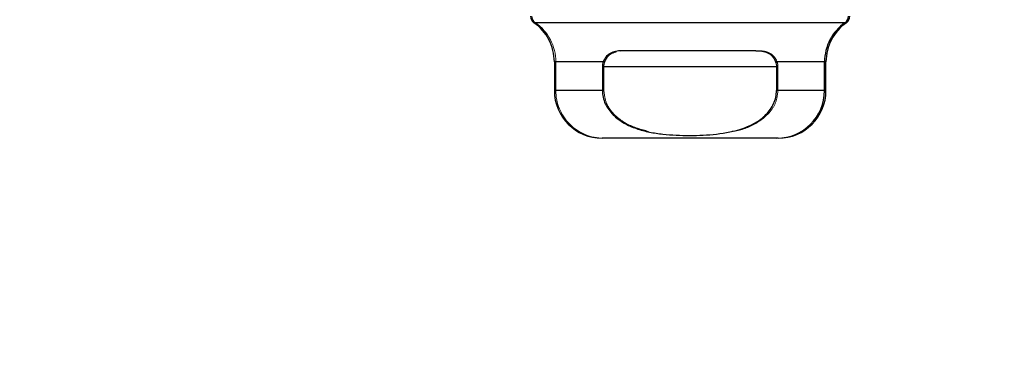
# Model space of a CAD drawing. Header units: inches. Extents: x 0.2 to 10.8, y 0.2 to 8.2.
# Tile 98 of 156: x 2.9801 to 3.1021, y 6.5411 to 6.5829. Entities that reach past the tile are written whole.
import ezdxf

# ---------------------------------------------------------------- set-up
doc = ezdxf.new("R2010")
doc.units = ezdxf.units.IN
doc.header["$MEASUREMENT"] = 0
doc.linetypes.add('HIDDEN', pattern=[0.07500000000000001, 0.05, -0.025])
doc.layers.add('DIMENSIONS', color=140, linetype='Continuous')
doc.styles.add('SLDTEXTSTYLE0', font='TXT', dxfattribs={"width": 0.7})
doc.dimstyles.new('SLDDIMSTYLE1', dxfattribs={"dimtxt": 0.0849609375, "dimasz": 0.13, "dimexe": 0, "dimexo": 0.0625, "dimgap": 0.021240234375, "dimtad": 0, "dimtih": 1, "dimtoh": 1, "dimlfac": 20, "dimrnd": 1e-09, "dimzin": 12, "dimdsep": 46, "dimtxsty": 'SLDTEXTSTYLE0', "dimsah": 1, "dimcen": 0.09, "dimadec": 0, "dimazin": 3, "dimtfac": 1, "dimtmove": 0, "dimatfit": 0, "dimfxl": 0, "dimfrac": 2, "dimtolj": 1, "dimtzin": 12, "dimarcsym": 0})

# ---------------------------------------------------------------- blocks, each defined once
blk = doc.blocks.new('_D_3')
at = {"layer": 'DIMENSIONS'}
for p, q in [((2.839026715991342, 6.602773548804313), (2.839026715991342, 6.311124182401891)), ((2.919792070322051, 6.558929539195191), (2.919792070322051, 6.311124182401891)), ((2.839026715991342, 6.436124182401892), (2.589026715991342, 6.436124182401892)), ((2.919792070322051, 6.436124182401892), (3.133559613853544, 6.436124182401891)), ((3.248686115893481, 6.43612417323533), (3.220156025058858, 6.43612417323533)), ((3.220156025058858, 6.43612417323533), (3.220156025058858, 6.301093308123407)), ((3.501155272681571, 6.43612417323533), (3.529685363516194, 6.43612417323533)), ((3.529685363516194, 6.43612417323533), (3.529685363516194, 6.301093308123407)), ((3.220156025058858, 6.301093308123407), (3.248686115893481, 6.301093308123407)), ((3.529685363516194, 6.301093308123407), (3.501155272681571, 6.301093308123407))]:
    blk.add_line(p, q, dxfattribs=at)
for points in [[(2.839026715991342, 6.436124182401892), (2.709026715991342, 6.456124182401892), (2.709026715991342, 6.416124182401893)], [(2.919792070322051, 6.436124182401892), (3.04979207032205, 6.416124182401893), (3.04979207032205, 6.456124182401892)]]:
    blk.add_solid(points, dxfattribs=at)
at = {"layer": 'DIMENSIONS', "char_height": 0.08333333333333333, "attachment_point": 1, "style": 'SLDTEXTSTYLE0'}
for s, insert in [('1.62', (3.248686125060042, 6.56256654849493)), ('41.0', (3.248686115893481, 6.40851561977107))]:
    blk.add_mtext(s, dxfattribs=dict(at, insert=insert))

msp = doc.modelspace()

# ---------------------------------------------------------------- linework, layer by layer
at = {"color": 7, "linetype": 'Continuous', "lineweight": 25}
for p, q in [((3.082329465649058, 6.58256409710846), (3.043803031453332, 6.58256409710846)), ((3.082509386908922, 6.58256409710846), (3.082329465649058, 6.58256409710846)), ((3.071279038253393, 6.579091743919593), (3.054853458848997, 6.579091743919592)), ((3.046333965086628, 6.57771772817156), (3.046333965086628, 6.574170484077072)), ((3.052394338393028, 6.57771772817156), (3.046333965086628, 6.57771772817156)), ((3.052284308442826, 6.577123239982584), (3.073848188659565, 6.577123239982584)), ((3.052284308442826, 6.577123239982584), (3.052284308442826, 6.574170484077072)), ((3.079798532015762, 6.577717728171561), (3.073738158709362, 6.577717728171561)), ((3.073848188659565, 6.577123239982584), (3.073848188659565, 6.574170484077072)), ((3.079798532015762, 6.574170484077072), (3.079798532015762, 6.577717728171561)), ((3.079978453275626, 6.577717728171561), (3.079798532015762, 6.57771772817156)), ((3.079978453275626, 6.574170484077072), (3.079978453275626, 6.577717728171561)), ((3.052284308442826, 6.574170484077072), (3.046333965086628, 6.574170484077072)), ((3.079798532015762, 6.574170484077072), (3.073848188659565, 6.574170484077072)), ((3.079978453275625, 6.574170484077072), (3.079798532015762, 6.574170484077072)), ((3.073893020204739, 6.568264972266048), (3.052239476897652, 6.568264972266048)), ((3.074072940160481, 6.568264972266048), (3.073893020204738, 6.568264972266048))]:
    msp.add_line(p, q, dxfattribs=at)
at = {"color": 7, "linetype": 'HIDDEN', "lineweight": 18}
for p, q in [((3.043803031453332, 6.58256409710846), (3.082329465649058, 6.58256409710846)), ((3.043982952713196, 6.58256409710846), (3.082509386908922, 6.58256409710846)), ((3.082329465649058, 6.58256409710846), (3.043982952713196, 6.58256409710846)), ((3.054524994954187, 6.579044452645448), (3.055033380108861, 6.579091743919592)), ((3.071458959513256, 6.579091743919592), (3.071279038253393, 6.579091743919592)), ((3.046333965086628, 6.57771772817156), (3.052394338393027, 6.57771772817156)), ((3.052574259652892, 6.57771772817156), (3.046513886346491, 6.577717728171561)), ((3.046513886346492, 6.577717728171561), (3.046513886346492, 6.574170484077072)), ((3.052284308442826, 6.577123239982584), (3.073848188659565, 6.577123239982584)), ((3.074028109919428, 6.577123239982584), (3.052464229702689, 6.577123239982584)), ((3.052464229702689, 6.577123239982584), (3.052464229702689, 6.574170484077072)), ((3.074028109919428, 6.577123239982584), (3.052464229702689, 6.577123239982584)), ((3.073738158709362, 6.577717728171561), (3.079798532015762, 6.577717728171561)), ((3.073918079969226, 6.577717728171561), (3.079978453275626, 6.577717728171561)), ((3.079798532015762, 6.57771772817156), (3.073918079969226, 6.577717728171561)), ((3.074028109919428, 6.577123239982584), (3.074028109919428, 6.574170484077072)), ((3.046333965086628, 6.574170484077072), (3.052284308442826, 6.574170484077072)), ((3.052464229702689, 6.574170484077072), (3.046513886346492, 6.574170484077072)), ((3.073848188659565, 6.574170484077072), (3.079798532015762, 6.574170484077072)), ((3.074028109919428, 6.574170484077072), (3.079978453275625, 6.574170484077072)), ((3.079798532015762, 6.574170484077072), (3.074028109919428, 6.574170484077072))]:
    msp.add_line(p, q, dxfattribs=at)
at = {"color": 7, "linetype": 'Continuous', "lineweight": 25}
for centre, radius, start, end in [((3.04436546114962, 6.583371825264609), 0.0009842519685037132, 180, 235.1500954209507), ((3.08176703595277, 6.58337182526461), 0.0009842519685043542, 304.8499045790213, 0), ((3.081946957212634, 6.583371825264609), 0.0009842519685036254, 304.8499045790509, 5.170309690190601e-11), ((3.040428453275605, 6.57771772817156), 0.005905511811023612, 0, 55.15009542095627), ((3.085704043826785, 6.577717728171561), 0.005905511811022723, 124.8499045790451, 180), ((3.085883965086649, 6.57771772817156), 0.00590551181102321, 124.8499045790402, 180), ((3.052239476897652, 6.574170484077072), 0.005905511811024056, 180, 269.9999999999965), ((3.073893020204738, 6.574170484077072), 0.005905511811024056, 270.0000000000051, 0), ((3.074072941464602, 6.574170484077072), 0.005905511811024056, 270.0000000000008, 0)]:
    msp.add_arc(centre, radius, start, end, dxfattribs=at)
at = {"color": 7, "linetype": 'HIDDEN', "lineweight": 18}
for centre, radius, start, end in [((3.044545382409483, 6.583371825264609), 0.0009842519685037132, 179.9999999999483, 235.1500954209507), ((3.040608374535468, 6.57771772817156), 0.005905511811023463, 0, 55.15009542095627), ((3.052419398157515, 6.574170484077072), 0.005905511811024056, 180, 270.0000000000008)]:
    msp.add_arc(centre, radius, start, end, dxfattribs=at)
at = {"color": 7, "linetype": 'Continuous', "lineweight": 25}
for points, knots in [([(3.054853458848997, 6.579091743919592), (3.054592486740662, 6.579091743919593), (3.054339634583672, 6.57907609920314), (3.053852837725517, 6.578997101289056), (3.053615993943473, 6.578932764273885), (3.053180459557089, 6.57873090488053), (3.052979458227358, 6.578591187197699), (3.052639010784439, 6.578221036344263), (3.052497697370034, 6.577987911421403), (3.052394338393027, 6.57771772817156)], [0, 0, 0, 0, 0.25, 0.25, 0.5, 0.5, 0.75, 0.75, 1, 1, 1, 1]), ([(3.071279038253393, 6.579091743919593), (3.071540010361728, 6.579091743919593), (3.071792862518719, 6.57907609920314), (3.072279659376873, 6.578997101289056), (3.072516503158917, 6.578932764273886), (3.0729520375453, 6.57873090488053), (3.073153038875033, 6.5785911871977), (3.073493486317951, 6.578221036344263), (3.073634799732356, 6.577987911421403), (3.073738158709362, 6.577717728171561)], [0, 0, 0, 0, 0.25, 0.25, 0.5, 0.5, 0.75, 0.75, 1, 1, 1, 1]), ([(3.052284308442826, 6.574170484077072), (3.052284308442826, 6.573885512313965), (3.052316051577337, 6.573606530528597), (3.052438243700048, 6.573059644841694), (3.052530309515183, 6.572788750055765), (3.052765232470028, 6.572275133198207), (3.052907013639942, 6.572032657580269), (3.0532336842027, 6.571573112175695), (3.053419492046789, 6.57135585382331), (3.054014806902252, 6.570759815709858), (3.054471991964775, 6.570424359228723), (3.055449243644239, 6.569863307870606), (3.0559616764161, 6.569640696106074), (3.057019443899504, 6.569275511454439), (3.057568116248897, 6.56913301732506), (3.058664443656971, 6.568910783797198), (3.059214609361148, 6.568829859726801), (3.060869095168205, 6.568647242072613), (3.061977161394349, 6.568602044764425), (3.064199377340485, 6.568603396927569), (3.065318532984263, 6.568650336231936), (3.067536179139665, 6.568901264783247), (3.068644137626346, 6.569107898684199), (3.070215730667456, 6.569659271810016), (3.070729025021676, 6.569885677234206), (3.071696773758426, 6.570449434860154), (3.072146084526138, 6.570783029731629), (3.072935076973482, 6.571583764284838), (3.073258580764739, 6.572032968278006), (3.073606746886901, 6.572801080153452), (3.073696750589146, 6.573068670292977), (3.073816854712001, 6.573610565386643), (3.073848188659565, 6.573887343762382), (3.073848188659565, 6.574170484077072)], [0, 0, 0, 0, 0.03125000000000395, 0.03125000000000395, 0.0625000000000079, 0.0625000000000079, 0.09375000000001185, 0.09375000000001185, 0.1250000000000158, 0.1250000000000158, 0.1875000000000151, 0.1875000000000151, 0.2500000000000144, 0.2500000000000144, 0.3125000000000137, 0.3125000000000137, 0.3750000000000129, 0.3750000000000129, 0.5000000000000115, 0.5000000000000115, 0.6250000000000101, 0.6250000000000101, 0.7500000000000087, 0.7500000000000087, 0.8125000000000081, 0.8125000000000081, 0.8750000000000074, 0.8750000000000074, 0.9375000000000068, 0.9375000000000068, 0.9687500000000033, 0.9687500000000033, 1, 1, 1, 1])]:
    msp.add_open_spline(points, degree=3, knots=knots, dxfattribs=at)
at = {"color": 7, "linetype": 'HIDDEN', "lineweight": 18}
for points, knots in [([(3.073918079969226, 6.57771772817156), (3.073814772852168, 6.577987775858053), (3.073675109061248, 6.578218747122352), (3.073334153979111, 6.578590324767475), (3.073132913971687, 6.578730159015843), (3.072699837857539, 6.57893148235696), (3.072464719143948, 6.578996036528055), (3.071974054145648, 6.579076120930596), (3.071720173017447, 6.579091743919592), (3.071458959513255, 6.579091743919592)], [0, 0, 0, 0, 0.25, 0.25, 0.5, 0.5, 0.75, 0.75, 1, 1, 1, 1]), ([(3.052574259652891, 6.577717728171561), (3.05266805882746, 6.577914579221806), (3.052855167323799, 6.578307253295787), (3.053342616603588, 6.578761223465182), (3.053778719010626, 6.57889525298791), (3.054034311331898, 6.578973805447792)], [0, 0, 0, 0, 0.2938300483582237, 0.5861256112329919, 0.9999999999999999, 0.9999999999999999, 0.9999999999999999, 0.9999999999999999]), ([(3.058015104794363, 6.569099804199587), (3.057086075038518, 6.569352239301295), (3.055557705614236, 6.56976752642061), (3.053760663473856, 6.571059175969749), (3.052666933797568, 6.572514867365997), (3.052527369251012, 6.573654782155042), (3.052464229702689, 6.574170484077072)], [0, 0, 0, 0, 0.3528662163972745, 0.5805087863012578, 0.8102205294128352, 1, 1, 1, 1]), ([(3.074028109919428, 6.574170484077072), (3.073974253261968, 6.573691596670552), (3.073866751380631, 6.572735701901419), (3.072997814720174, 6.57134825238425), (3.071377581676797, 6.570022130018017), (3.069667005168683, 6.569266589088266), (3.068502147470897, 6.569124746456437), (3.068297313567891, 6.569099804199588)], [0, 0, 0, 0, 0.172593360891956, 0.3445091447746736, 0.5753624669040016, 0.9253297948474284, 1, 1, 1, 1])]:
    msp.add_open_spline(points, degree=3, knots=knots, dxfattribs=at)
at = {"color": 7, "linetype": 'Continuous', "lineweight": 25}
for points in [[(3.052394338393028, 6.57771772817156), (3.052323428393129, 6.577532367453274), (3.052284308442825, 6.577330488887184), (3.052284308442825, 6.577123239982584)], [(3.073738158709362, 6.577717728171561), (3.073809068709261, 6.577532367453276), (3.073848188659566, 6.577330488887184), (3.073848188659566, 6.577123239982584)]]:
    msp.add_open_spline(points, degree=3, dxfattribs=at)
at = {"color": 7, "linetype": 'HIDDEN', "lineweight": 18}
for points in [[(3.052464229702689, 6.577123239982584), (3.052464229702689, 6.577330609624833), (3.052503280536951, 6.577532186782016), (3.052574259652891, 6.577717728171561)], [(3.074028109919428, 6.577123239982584), (3.074028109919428, 6.577330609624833), (3.073989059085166, 6.577532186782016), (3.073918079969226, 6.577717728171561)]]:
    msp.add_open_spline(points, degree=3, dxfattribs=at)

# ---------------------------------------------------------------- dimensions: what is measured, and where the dimension line sits
at = {"layer": 'DIMENSIONS'}
dim = msp.add_linear_dim(base=(2.919792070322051, 6.436124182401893), p1=(2.839026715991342, 6.652773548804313), p2=(2.919792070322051, 6.608929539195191), dimstyle='SLDDIMSTYLE1', dxfattribs=at)
dim.commit()
dim.dimension.update_dxf_attribs({"geometry": '_D_3', "text_midpoint": (3.374920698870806, 6.436124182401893), "dimtype": 160})

doc.saveas('drawing.dxf')
